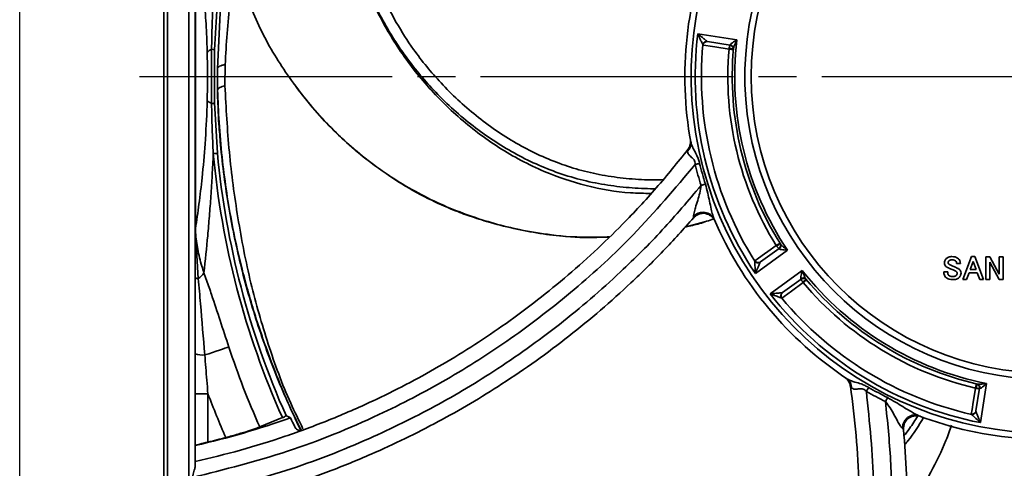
# Model space of a CAD drawing. Header units: millimetres. Extents: x 0 to 420, y 0 to 297.
# Tile 2 of 14: x 0 to 78, y 131 to 166. Entities that reach past the tile are written whole.
import ezdxf

# ---------------------------------------------------------------- set-up
doc = ezdxf.new("R2010")
doc.units = ezdxf.units.MM
doc.linetypes.add('CENTER', pattern=[27, 20, -2, 3, -2])
doc.linetypes.add('HS', pattern=[0])

msp = doc.modelspace()

# ---------------------------------------------------------------- linework, layer by layer
at = {"color": 7, "linetype": 'HS'}
msp.add_line((0, 0), (0, 297), dxfattribs=at)
at = {"color": 7, "linetype": 'Continuous', "lineweight": 35}
for p, q in [((11.399, 101.57), (11.399, 221.57)), ((11.699, 221.57), (11.699, 101.57)), ((13.399, 107.07), (13.399, 216.07)), ((13.899, 184.018), (13.899, 130.778)), ((13.913, 173.63), (13.913, 149.511)), ((15.654, 167.657), (15.409, 163.664)), ((15.652, 162.177), (15.886, 167.147)), ((53.672, 164.949), (56.768, 164.459)), ((15.188, 159.425), (15.188, 163.715)), ((15.409, 163.664), (15.409, 159.477)), ((54.094, 164.053), (54.075, 164.066)), ((54.416, 164.331), (54.436, 164.322)), ((56.239, 164.037), (54.436, 164.322)), ((56.143, 163.732), (56.148, 163.769)), ((56.239, 164.037), (56.241, 164.073)), ((15.667, 160.492), (15.652, 162.177)), ((16.275, 162.498), (16.248, 160.824)), ((15.409, 159.477), (15.654, 155.484)), ((15.767, 157.784), (15.678, 159.612)), ((52.657, 149.627), (54.202, 150.048)), ((13.899, 149.511), (13.913, 149.511)), ((13.913, 149.511), (13.915, 149.198)), ((13.915, 149.198), (14.139, 145.557)), ((59.898, 148.148), (59.877, 148.178)), ((60.764, 147.814), (58.228, 145.972)), ((58.624, 146.877), (60.101, 147.951)), ((60.119, 147.919), (60.101, 147.951)), ((75.338, 147.3), (74.642, 145.501)), ((75.596, 147.3), (75.338, 147.3)), ((76.294, 145.501), (75.596, 147.3)), ((58.186, 146.942), (58.197, 146.963)), ((58.624, 146.877), (58.611, 146.86)), ((74.152, 146.755), (74.459, 146.755)), ((75.242, 146.268), (75.467, 146.917)), ((75.467, 146.917), (75.694, 146.268)), ((76.792, 147.28), (76.469, 147.28)), ((76.469, 147.28), (76.469, 145.501)), ((76.786, 145.501), (76.786, 146.866)), ((76.786, 146.866), (77.532, 145.501)), ((77.531, 145.914), (76.792, 147.28)), ((77.848, 147.28), (77.531, 147.28)), ((77.531, 147.28), (77.531, 145.914)), ((77.848, 145.501), (77.848, 147.28)), ((59.404, 144.354), (61.94, 146.196)), ((73.457, 146.096), (73.151, 146.096)), ((74.948, 145.501), (75.161, 146.024)), ((75.161, 146.024), (75.773, 146.024)), ((75.694, 146.268), (75.242, 146.268)), ((75.773, 146.024), (75.985, 145.501)), ((61.865, 145.524), (60.387, 144.45)), ((61.865, 145.524), (61.84, 145.551)), ((62.012, 145.24), (61.989, 145.27)), ((74.642, 145.501), (74.948, 145.501)), ((75.985, 145.501), (76.294, 145.501)), ((76.469, 145.501), (76.786, 145.501)), ((77.532, 145.501), (77.848, 145.501)), ((60.367, 144.443), (60.387, 144.45)), ((60.337, 144.018), (60.314, 144.013)), ((75.778, 137.21), (75.778, 137.208)), ((76.535, 137.252), (76.045, 134.156)), ((13.899, 136.438), (14.899, 136.438)), ((14.899, 136.438), (14.899, 132.611)), ((75.65, 136.882), (75.687, 136.876)), ((75.684, 135.076), (75.97, 136.88)), ((76.005, 136.87), (75.97, 136.88)), ((75.329, 134.812), (75.322, 134.835)), ((75.684, 135.076), (75.687, 135.055)), ((19.003, 133.811), (20.789, 134.549))]:
    msp.add_line(p, q, dxfattribs=at)
at = {"color": 7, "linetype": 'CENTER'}
msp.add_line((9.486, 161.57), (153.313, 161.57), dxfattribs=at)
at = {"color": 7, "linetype": 'Continuous', "lineweight": 35, "flags": 128}
for points in [[(56.143, 163.732), (55.03, 163.906), (54.648, 163.966), (54.318, 164.018), (54.094, 164.053)], [(56.49, 163.702), (56.481, 163.703), (56.455, 163.705), (56.414, 163.709), (56.363, 163.713), (56.304, 163.718), (56.245, 163.723), (56.189, 163.728), (56.143, 163.732)], [(15.654, 155.484), (15.654, 155.484), (15.643, 155.483), (15.619, 155.481), (15.583, 155.478), (15.535, 155.473), (15.475, 155.468), (15.404, 155.461), (15.321, 155.453)], [(53.816, 154.682), (53.774, 154.671), (53.731, 154.66), (53.688, 154.65), (53.645, 154.639), (53.601, 154.628), (53.557, 154.617), (53.512, 154.606), (53.468, 154.595)], [(54.278, 153.043), (54.236, 153.03), (54.195, 153.017), (54.152, 153.003), (54.109, 152.99), (54.066, 152.976), (54.023, 152.963), (53.979, 152.949), (53.935, 152.935)], [(58.197, 146.963), (58.483, 147.169), (58.964, 147.518), (59.215, 147.699), (59.877, 148.178)], [(59.877, 148.178), (59.917, 148.203), (59.964, 148.232), (60.014, 148.264), (60.064, 148.295), (60.108, 148.322), (60.143, 148.344), (60.165, 148.358), (60.173, 148.362)], [(62.012, 145.24), (61.102, 144.576), (60.789, 144.348), (60.52, 144.152), (60.337, 144.018)], [(62.278, 145.465), (62.272, 145.459), (62.252, 145.442), (62.22, 145.416), (62.18, 145.382), (62.136, 145.344), (62.09, 145.306), (62.047, 145.27), (62.012, 145.24)], [(14.649, 139.511), (14.965, 139.615), (15.266, 139.714), (15.548, 139.808), (15.808, 139.894), (16.041, 139.971), (16.246, 140.038), (16.418, 140.095), (16.556, 140.141)], [(75.65, 136.882), (75.661, 136.928), (75.674, 136.982), (75.687, 137.04), (75.7, 137.097), (75.712, 137.148), (75.721, 137.188), (75.727, 137.213), (75.729, 137.222)], [(67.014, 136.632), (67.037, 136.672), (67.06, 136.712), (67.083, 136.751), (67.106, 136.79), (67.128, 136.829), (67.15, 136.868), (67.172, 136.906), (67.194, 136.943)], [(75.322, 134.835), (75.378, 135.183), (75.472, 135.77), (75.521, 136.076), (75.65, 136.882)], [(68.533, 135.816), (68.553, 135.857), (68.574, 135.898), (68.594, 135.939), (68.614, 135.979), (68.634, 136.019), (68.654, 136.059), (68.674, 136.098), (68.693, 136.137)]]:
    msp.add_lwpolyline(points, dxfattribs=at)
at = {"color": 7, "linetype": 'Continuous', "lineweight": 35}
msp.add_circle((81.399, 161.57), 23.5, dxfattribs=at)
for centre, radius, start, end in [((81.399, 161.57), 28.251, 20.55409, 3.71258), ((81.399, 161.57), 24, 91.19375, 353.57746), ((81.399, 161.57), 28.751, 157.13827, 190.37151), ((81.399, 161.57), 27.932, 173.05166, 213.94836), ((81.399, 161.57), 24.8, 173.31099, 213.68902), ((15.853, 162.357), 1.512, 116.09232, 132.04313), ((15.219, 163.35), 0.366, 58.81297, 94.89458), ((81.399, 161.57), 27.438, 174.78248, 212.21751), ((54.378, 164.029), 0.305, 82.70162, 173.08032), ((54.392, 164.027), 0.298, 81.45438, 175.12494), ((81.399, 161.57), 25.348, 175.10819, 211.89184), ((56.239, 163.232), 0.544, 62.39237, 99.60785), ((56.192, 163.74), 0.3, 355.0807, 80.99908), ((56.209, 163.787), 0.288, 357.02854, 83.56611), ((81.399, 161.57), 25, 174.94727, 212.05273), ((81.391, 161.57), 65.742, 179.47149, 181.70671), ((81.4, 161.57), 65.743, 180.93955, 183.30179), ((15.853, 160.784), 1.512, 227.95689, 243.90759), ((15.219, 159.79), 0.366, 265.10566, 301.18699), ((52.275, 156.256), 0.855, 314.00545, 9.34111), ((81.399, 161.57), 66.36, 185.28889, 204.02847), ((81.399, 161.57), 66.024, 185.28891, 204.00828), ((81.398, 161.57), 28.789, 194.02255, 197.45416), ((81.394, 161.569), 28.425, 194.02219, 197.45436), ((81.399, 161.57), 28.751, 203.13822, 236.37152), ((13.919, 149.219), 0.0213, 200.21405, 259.01652), ((59.736, 148.667), 0.544, 287.39165, 324.60847), ((59.925, 148.193), 0.3, 305.99906, 31.92165), ((59.961, 148.159), 0.288, 303.43427, 29.97182), ((58.439, 147.112), 0.305, 213.91997, 304.29787), ((58.451, 147.12), 0.298, 211.87569, 305.54592), ((12.904, 147.203), 2.058, 306.88626, 324.73696), ((81.399, 161.57), 24.8, 218.31092, 258.68907), ((14.113, 145.968), 0.412, 238.79041, 273.64924), ((62.019, 145.326), 0.288, 42.02743, 128.56678), ((62.041, 145.281), 0.3, 40.07973, 125.99992), ((62.433, 144.955), 0.544, 107.39116, 144.60896), ((81.399, 161.57), 25.348, 220.10819, 256.89183), ((81.399, 161.57), 25, 219.94729, 257.05272), ((81.399, 161.57), 27.932, 218.05167, 258.94832), ((60.554, 144.202), 0.305, 127.70149, 218.0816), ((60.565, 144.21), 0.298, 126.45609, 220.12337), ((81.399, 161.57), 27.438, 219.78246, 257.21754), ((14.494, 141.551), 2.046, 253.08818, 274.33927), ((81.401, 161.571), 68.294, 198.28791, 203.98421), ((64.991, 136.928), 0.855, 0.006, 55.34079), ((75.205, 137.128), 0.544, 332.39161, 9.60881), ((75.674, 136.927), 0.3, 351.00046, 76.92028), ((75.723, 136.928), 0.288, 348.43442, 74.97185), ((81.404, 161.573), 71.096, 200.70309, 203.72002), ((81.399, 161.571), 28.79, 240.0227, 243.45414), ((81.398, 161.569), 28.429, 240.02256, 243.45428), ((75.39, 135.125), 0.298, 256.87558, 350.54552), ((75.387, 135.112), 0.305, 258.91951, 349.29766), ((-1.013, 197.738), 67.071, 282.84627, 289.56152), ((81.475, 161.605), 65.851, 204.2704, 204.95161), ((81.399, 161.57), 28.751, 249.13818, 282.37155), ((-1.015, 197.745), 67.051, 283.73016, 284.9783)]:
    msp.add_arc(centre, radius, start, end, dxfattribs=at)
for points, knots in [([(49.98, 152.306), (49.433, 152.311), (47.703, 152.325), (44.833, 152.846), (41.308, 154.019), (37.882, 155.859), (34.662, 158.294), (31.868, 161.138), (29.552, 164.293), (27.757, 167.686), (26.358, 171.176), (25.21, 174.687), (24.46, 177.259), (24.024, 178.635), (23.952, 178.862)], [0, 0, 0, 0, 0.040733, 0.128755, 0.215731, 0.316693, 0.416862, 0.515372, 0.612647, 0.707289, 0.800487, 0.89243, 0.982293, 1, 1, 1, 1]), ([(50.326, 152.679), (50.275, 152.678), (49.58, 152.669), (48.235, 152.746), (46.289, 152.97), (44.349, 153.378), (42.459, 153.965), (40.639, 154.713), (38.909, 155.603), (37.253, 156.632), (35.67, 157.79), (34.161, 159.074), (32.795, 160.424), (31.573, 161.811), (30.582, 163.088), (29.757, 164.295), (29.076, 165.405), (28.449, 166.543), (27.678, 168.092), (26.821, 170.096), (25.931, 172.566), (25.149, 175.055), (24.544, 177.123), (24.184, 178.373), (24.057, 178.803), (24.05, 178.826)], [0, 0, 0, 0, 0.003727, 0.051777, 0.100081, 0.149386, 0.199099, 0.247186, 0.295612, 0.343711, 0.392131, 0.441452, 0.491083, 0.534915, 0.578932, 0.611278, 0.643697, 0.675779, 0.707912, 0.772484, 0.837814, 0.903225, 0.966608, 0.998227, 1, 1, 1, 1]), ([(25.019, 178.472), (25.088, 178.253), (25.415, 177.215), (25.962, 175.355), (26.735, 172.914), (27.595, 170.501), (28.595, 168.127), (29.767, 165.842), (30.992, 163.914), (32.205, 162.334), (33.373, 160.994), (34.672, 159.694), (36.113, 158.446), (37.656, 157.297), (39.275, 156.273), (40.96, 155.39), (42.693, 154.663), (44.487, 154.09), (46.34, 153.682), (48.248, 153.451), (49.786, 153.355), (50.68, 153.388), (50.926, 153.397)], [0, 0, 0, 0, 0.017512, 0.083083, 0.148011, 0.213053, 0.278597, 0.344526, 0.408948, 0.452634, 0.496525, 0.544571, 0.592859, 0.641948, 0.691294, 0.738993, 0.787043, 0.834593, 0.882568, 0.931725, 0.981222, 1, 1, 1, 1]), ([(14.84, 163.48), (14.839, 163.528), (14.819, 164.275), (14.76, 165.703), (14.593, 168.102), (14.33, 170.742), (14.048, 172.692), (13.913, 173.63)], [0, 0, 0, 0, 0.01414, 0.219811, 0.420368, 0.72124, 1, 1, 1, 1]), ([(17.522, 168.991), (18.03, 167.685), (19.055, 165.055), (21.294, 161.39), (24.031, 157.996), (27.292, 154.998), (30.991, 152.508), (34.968, 150.665), (39.085, 149.455), (42.985, 148.808), (45.526, 148.832), (46.664, 148.842)], [0, 0, 0, 0, 0.110595, 0.222814, 0.337859, 0.454408, 0.571638, 0.689035, 0.799383, 0.91014, 1, 1, 1, 1]), ([(15.188, 163.715), (15.194, 164.047), (15.205, 164.709), (15.234, 165.703), (15.271, 166.695), (15.304, 167.357), (15.321, 167.687)], [0, 0, 0, 0, 0.250098, 0.500126, 0.750202, 1, 1, 1, 1]), ([(16.658, 167.422), (16.567, 166.606), (16.385, 164.968), (16.312, 163.323), (16.275, 162.498)], [0, 0, 0, 0, 0.49863, 1, 1, 1, 1]), ([(54.075, 164.066), (54.067, 164.083), (54.055, 164.108), (54.025, 164.173), (53.964, 164.305), (53.842, 164.573), (53.738, 164.802), (53.673, 164.948), (53.672, 164.949)], [0, 0, 0, 0, 0.05967, 0.083908, 0.222518, 0.507707, 0.994144, 1, 1, 1, 1]), ([(53.672, 164.949), (53.674, 164.948), (53.795, 164.846), (53.988, 164.685), (54.214, 164.498), (54.325, 164.406), (54.381, 164.361), (54.401, 164.344), (54.416, 164.331)], [0, 0, 0, 0, 0.005879, 0.493308, 0.778185, 0.916405, 0.940343, 1, 1, 1, 1]), ([(56.241, 164.073), (56.245, 164.086), (56.252, 164.105), (56.294, 164.15), (56.388, 164.224), (56.555, 164.331), (56.692, 164.414), (56.767, 164.458), (56.768, 164.459)], [0, 0, 0, 0, 0.058635, 0.091601, 0.275695, 0.602171, 0.993169, 1, 1, 1, 1]), ([(56.768, 164.459), (56.767, 164.457), (56.729, 164.374), (56.658, 164.22), (56.574, 164.022), (56.517, 163.877), (56.502, 163.801), (56.496, 163.772)], [0, 0, 0, 0, 0.007748, 0.371334, 0.686333, 0.881743, 1, 1, 1, 1]), ([(56.148, 163.769), (56.151, 163.784), (56.156, 163.815), (56.168, 163.87), (56.184, 163.936), (56.201, 163.991), (56.22, 164.023), (56.227, 164.032), (56.232, 164.035), (56.235, 164.036), (56.237, 164.037), (56.238, 164.037), (56.238, 164.037), (56.239, 164.037), (56.239, 164.037), (56.239, 164.037)], [0, 0, 0, 0, 0.155488, 0.332681, 0.576116, 0.857925, 0.925453, 0.960652, 0.97696, 0.985786, 0.991024, 0.994272, 0.996329, 0.998366, 1, 1, 1, 1]), ([(14.84, 159.66), (14.853, 160.289), (14.878, 161.562), (14.853, 162.835), (14.84, 163.48)], [0, 0, 0, 0, 0.493571, 1, 1, 1, 1]), ([(16.275, 162.498), (16.191, 162.484), (16.036, 162.458), (15.841, 162.386), (15.69, 162.3), (15.663, 162.212), (15.652, 162.177)], [0, 0, 0, 0, 0.342138, 0.636525, 0.852972, 1, 1, 1, 1]), ([(16.248, 160.824), (16.17, 160.807), (16.025, 160.776), (15.844, 160.699), (15.706, 160.611), (15.678, 160.527), (15.667, 160.492)], [0, 0, 0, 0, 0.338532, 0.630083, 0.848378, 1, 1, 1, 1]), ([(16.248, 160.824), (16.339, 159.075), (16.522, 155.575), (17.23, 150.359), (18.208, 145.264), (19.622, 140.363), (21.018, 136.509), (22.09, 134.346), (22.422, 133.677)], [0, 0, 0, 0, 0.187326, 0.374743, 0.562648, 0.741794, 0.920082, 1, 1, 1, 1]), ([(46.69, 148.868), (46.156, 148.84), (44.619, 148.76), (42.231, 148.976), (39.711, 149.374), (37.684, 149.861), (36.056, 150.352), (34.402, 150.943), (32.46, 151.792), (30.141, 153.067), (28.029, 154.525), (26.272, 155.957), (24.794, 157.322), (23.223, 158.981), (22.208, 160.318), (21.64, 161.067)], [0, 0, 0, 0, 0.055149, 0.158838, 0.24681, 0.31854, 0.373998, 0.422335, 0.499883, 0.592704, 0.695245, 0.764428, 0.826707, 0.902974, 1, 1, 1, 1]), ([(22.294, 133.544), (22.144, 133.835), (21.418, 135.25), (20.312, 137.885), (18.987, 141.443), (18.005, 144.692), (17.274, 147.608), (16.747, 150.134), (16.323, 152.667), (15.995, 155.255), (15.765, 157.865), (15.699, 159.638), (15.667, 160.492)], [0, 0, 0, 0, 0.035119, 0.170545, 0.306137, 0.442338, 0.534289, 0.628607, 0.719013, 0.809748, 0.908291, 1, 1, 1, 1]), ([(13.913, 149.511), (14.008, 150.157), (14.206, 151.501), (14.468, 153.742), (14.699, 156.34), (14.805, 158.379), (14.836, 159.522), (14.84, 159.66)], [0, 0, 0, 0, 0.192142, 0.399547, 0.663722, 0.959251, 1, 1, 1, 1]), ([(15.321, 155.453), (15.289, 156.114), (15.226, 157.437), (15.2, 158.762), (15.188, 159.425)], [0, 0, 0, 0, 0.498948, 1, 1, 1, 1]), ([(22.255, 133.537), (21.978, 134.11), (21.366, 135.378), (20.506, 137.383), (19.653, 139.563), (18.871, 141.8), (18.162, 144.094), (17.536, 146.424), (16.991, 148.798), (16.53, 151.215), (16.16, 153.675), (15.91, 155.869), (15.807, 157.243), (15.767, 157.784)], [0, 0, 0, 0, 0.075591, 0.167212, 0.259038, 0.353669, 0.448609, 0.544142, 0.640118, 0.737876, 0.836265, 0.935628, 1, 1, 1, 1]), ([(53.086, 156.569), (53.086, 156.569), (53.088, 156.556), (53.108, 156.424), (53.089, 156.206), (53.005, 155.956), (52.913, 155.85), (52.875, 155.807)], [0, 0, 0, 0, 0.000268, 0.048793, 0.487428, 0.790724, 1, 1, 1, 1]), ([(53.118, 156.394), (53.145, 156.293), (53.206, 156.07), (53.39, 155.714), (53.582, 155.352), (53.731, 154.994), (53.789, 154.782), (53.816, 154.682)], [0, 0, 0, 0, 0.169577, 0.373417, 0.645329, 0.831446, 1, 1, 1, 1]), ([(13.899, 131.075), (15.094, 131.362), (17.487, 131.936), (21.023, 133.046), (24.515, 134.339), (27.701, 135.725), (30.583, 137.15), (33.177, 138.574), (35.713, 140.115), (38.225, 141.794), (40.7, 143.612), (43.132, 145.577), (45.48, 147.657), (47.92, 150.033), (50.428, 152.719), (52.073, 154.762), (52.897, 155.786)], [0, 0, 0, 0, 0.078263, 0.156754, 0.235948, 0.315378, 0.377989, 0.440718, 0.503802, 0.567006, 0.633133, 0.699398, 0.766083, 0.83291, 0.916316, 1, 1, 1, 1]), ([(15.321, 155.453), (15.294, 154.886), (15.241, 153.768), (15.136, 152.117), (15.018, 150.519), (14.846, 148.49), (14.688, 146.996), (14.584, 146.015)], [0, 0, 0, 0, 0.1798949, 0.3547441, 0.5239632, 0.6874935, 1, 1, 1, 1]), ([(53.468, 154.595), (53.468, 154.669), (53.467, 154.798), (53.403, 154.936), (53.289, 155.086), (53.113, 155.22), (52.918, 155.394), (52.861, 155.554), (52.867, 155.627), (52.868, 155.641)], [0, 0, 0, 0, 0.17454, 0.304027, 0.351187, 0.622688, 0.825599, 0.966627, 1, 1, 1, 1]), ([(52.868, 155.641), (52.871, 155.665), (52.875, 155.699), (52.89, 155.814), (52.887, 155.796), (52.887, 155.795)], [0, 0, 0, 0, 0.695478, 0.974912, 1, 1, 1, 1]), ([(53.468, 154.595), (51.874, 152.703), (48.911, 149.187), (43.953, 144.635), (39.002, 140.805), (33.816, 137.5), (27.946, 134.445), (21.258, 131.716), (16.219, 130.451), (13.699, 129.818)], [0, 0, 0, 0, 0.155167, 0.28846, 0.421754, 0.547895, 0.674035, 0.837018, 1, 1, 1, 1]), ([(13.699, 128.383), (16.025, 128.948), (20.676, 130.078), (26.956, 132.488), (32.579, 135.212), (37.734, 138.261), (42.778, 141.857), (47.193, 145.657), (50.91, 149.367), (52.927, 151.746), (53.935, 152.935)], [0, 0, 0, 0, 0.149346, 0.298691, 0.418989, 0.539287, 0.672299, 0.805312, 0.902656, 1, 1, 1, 1]), ([(53.338, 150.491), (53.338, 150.509), (53.335, 150.606), (53.393, 150.834), (53.549, 151.43), (53.814, 152.132), (53.905, 152.734), (53.935, 152.935)], [0, 0, 0, 0, 0.021933, 0.114961, 0.276174, 0.758506, 1, 1, 1, 1]), ([(54.278, 153.043), (54.34, 152.804), (54.513, 152.143), (54.669, 151.324), (54.836, 150.665), (54.908, 150.407), (54.952, 150.296), (54.961, 150.273)], [0, 0, 0, 0, 0.258955, 0.718687, 0.87508, 0.973246, 1, 1, 1, 1]), ([(53.338, 150.491), (53.4, 150.545), (53.524, 150.655), (53.752, 150.76), (53.994, 150.814), (54.24, 150.811), (54.474, 150.751), (54.682, 150.636), (54.854, 150.476), (54.925, 150.34), (54.961, 150.273)], [0, 0, 0, 0, 0.1284385, 0.2576822, 0.3865476, 0.5138685, 0.6388169, 0.7611502, 0.8812095, 1, 1, 1, 1]), ([(53.353, 150.386), (53.352, 150.391), (53.348, 150.426), (53.343, 150.461), (53.338, 150.491)], [0, 0, 0, 0, 0.150768, 1, 1, 1, 1]), ([(53.353, 150.383), (53.413, 150.442), (53.533, 150.562), (53.76, 150.681), (54.006, 150.734), (54.252, 150.727), (54.49, 150.658), (54.704, 150.529), (54.893, 150.359), (54.977, 150.213), (55.018, 150.141)], [0, 0, 0, 0, 0.126208, 0.254845, 0.379387, 0.501666, 0.622687, 0.747373, 0.876624, 1, 1, 1, 1]), ([(53.353, 150.386), (52.556, 149.498), (50.961, 147.719), (48.488, 145.287), (45.995, 143.042), (43.487, 140.983), (40.88, 139.032), (38.274, 137.26), (35.687, 135.659), (33.131, 134.217), (30.51, 132.876), (27.623, 131.546), (24.462, 130.259), (21.011, 129.058), (17.49, 128.016), (15.097, 127.473), (13.899, 127.201)], [0, 0, 0, 0, 0.076864, 0.153918, 0.223348, 0.292919, 0.362916, 0.433056, 0.495905, 0.558858, 0.622126, 0.6855, 0.763618, 0.841937, 0.920865, 1, 1, 1, 1]), ([(54.918, 150.296), (54.555, 150.16), (53.825, 149.886), (53.062, 149.729), (52.679, 149.65)], [0, 0, 0, 0, 0.497759, 1, 1, 1, 1]), ([(13.915, 149.198), (13.965, 148.757), (14.067, 147.862), (14.331, 146.805), (14.527, 146.193), (14.584, 146.015)], [0, 0, 0, 0, 0.408587, 0.82788, 1, 1, 1, 1]), ([(60.101, 147.951), (60.101, 147.951), (60.101, 147.95), (60.1, 147.95), (60.1, 147.95), (60.099, 147.949), (60.097, 147.949), (60.094, 147.949), (60.088, 147.949), (60.078, 147.954), (60.047, 147.974), (60.006, 148.016), (59.962, 148.067), (59.927, 148.11), (59.908, 148.136), (59.898, 148.148)], [0, 0, 0, 0, 0.001649, 0.003669, 0.005728, 0.008992, 0.01421, 0.023032, 0.039356, 0.07455, 0.142073, 0.423883, 0.667314, 0.84452, 1, 1, 1, 1]), ([(60.21, 148.303), (60.228, 148.28), (60.276, 148.219), (60.393, 148.116), (60.558, 147.977), (60.691, 147.872), (60.763, 147.815), (60.764, 147.814)], [0, 0, 0, 0, 0.118257, 0.313664, 0.628662, 0.992249, 1, 1, 1, 1]), ([(60.764, 147.814), (60.763, 147.814), (60.675, 147.82), (60.516, 147.831), (60.319, 147.851), (60.201, 147.874), (60.144, 147.896), (60.129, 147.91), (60.119, 147.919)], [0, 0, 0, 0, 0.006831, 0.397838, 0.724308, 0.908403, 0.941362, 1, 1, 1, 1]), ([(73.792, 147.3), (73.699, 147.296), (73.533, 147.291), (73.399, 147.194), (73.34, 147.151)], [0, 0, 0, 0, 0.561042, 1, 1, 1, 1]), ([(74.303, 147.131), (74.216, 147.189), (74.061, 147.293), (73.875, 147.298), (73.792, 147.3)], [0, 0, 0, 0, 0.557496, 1, 1, 1, 1]), ([(58.228, 145.972), (58.228, 145.974), (58.22, 146.133), (58.208, 146.384), (58.196, 146.679), (58.19, 146.824), (58.187, 146.896), (58.186, 146.923), (58.186, 146.942)], [0, 0, 0, 0, 0.005856, 0.492294, 0.777482, 0.916092, 0.940329, 1, 1, 1, 1]), ([(58.611, 146.86), (58.603, 146.843), (58.592, 146.818), (58.564, 146.753), (58.506, 146.62), (58.389, 146.351), (58.291, 146.12), (58.229, 145.974), (58.228, 145.972)], [0, 0, 0, 0, 0.059655, 0.083595, 0.221815, 0.506694, 0.994121, 1, 1, 1, 1]), ([(73.34, 147.151), (73.293, 147.093), (73.208, 146.99), (73.197, 146.858), (73.192, 146.8)], [0, 0, 0, 0, 0.559334, 1, 1, 1, 1]), ([(73.192, 146.8), (73.196, 146.746), (73.202, 146.649), (73.263, 146.573), (73.289, 146.54)], [0, 0, 0, 0, 0.559986, 1, 1, 1, 1]), ([(73.289, 146.54), (73.315, 146.517), (73.36, 146.477), (73.415, 146.454), (73.439, 146.443)], [0, 0, 0, 0, 0.559837, 1, 1, 1, 1]), ([(73.497, 146.83), (73.5, 146.861), (73.504, 146.915), (73.539, 146.956), (73.554, 146.975)], [0, 0, 0, 0, 0.559729, 1, 1, 1, 1]), ([(73.523, 146.716), (73.517, 146.725), (73.505, 146.744), (73.499, 146.784), (73.498, 146.813), (73.497, 146.83)], [0, 0, 0, 0, 0.278385, 0.559901, 1, 1, 1, 1]), ([(73.698, 146.616), (73.662, 146.63), (73.599, 146.655), (73.547, 146.698), (73.523, 146.716)], [0, 0, 0, 0, 0.560292, 1, 1, 1, 1]), ([(73.554, 146.975), (73.575, 146.99), (73.616, 147.021), (73.706, 147.045), (73.772, 147.047), (73.813, 147.049)], [0, 0, 0, 0, 0.279261, 0.559459, 1, 1, 1, 1]), ([(74.215, 146.387), (74.119, 146.43), (73.947, 146.508), (73.774, 146.583), (73.698, 146.616)], [0, 0, 0, 0, 0.559999, 1, 1, 1, 1]), ([(73.813, 147.049), (73.867, 147.047), (73.965, 147.044), (74.044, 146.989), (74.078, 146.965)], [0, 0, 0, 0, 0.561337, 1, 1, 1, 1]), ([(74.078, 146.965), (74.104, 146.929), (74.148, 146.866), (74.151, 146.789), (74.152, 146.755)], [0, 0, 0, 0, 0.557942, 1, 1, 1, 1]), ([(74.459, 146.755), (74.45, 146.835), (74.435, 146.976), (74.343, 147.083), (74.303, 147.131)], [0, 0, 0, 0, 0.5591, 1, 1, 1, 1]), ([(14.584, 146.015), (14.656, 145.818), (14.865, 145.246), (15.291, 143.984), (15.87, 142.222), (16.326, 140.838), (16.556, 140.141)], [0, 0, 0, 0, 0.101531, 0.294632, 0.644689, 1, 1, 1, 1]), ([(61.84, 145.551), (61.834, 145.563), (61.825, 145.581), (61.823, 145.642), (61.837, 145.761), (61.879, 145.955), (61.918, 146.11), (61.939, 146.195), (61.94, 146.196)], [0, 0, 0, 0, 0.058638, 0.091601, 0.275697, 0.602165, 0.993167, 1, 1, 1, 1]), ([(61.94, 146.196), (61.94, 146.194), (61.972, 146.108), (62.031, 145.949), (62.112, 145.75), (62.174, 145.607), (62.217, 145.543), (62.233, 145.518)], [0, 0, 0, 0, 0.007748, 0.371337, 0.686333, 0.881747, 1, 1, 1, 1]), ([(73.151, 146.096), (73.154, 146.008), (73.16, 145.852), (73.25, 145.725), (73.289, 145.67)], [0, 0, 0, 0, 0.561169, 1, 1, 1, 1]), ([(73.439, 146.443), (73.494, 146.419), (73.591, 146.375), (73.689, 146.331), (73.732, 146.312)], [0, 0, 0, 0, 0.5600006, 1, 1, 1, 1]), ([(73.523, 145.826), (73.508, 145.848), (73.478, 145.892), (73.46, 145.987), (73.458, 146.055), (73.457, 146.096)], [0, 0, 0, 0, 0.278709, 0.559117, 1, 1, 1, 1]), ([(73.833, 145.722), (73.769, 145.724), (73.655, 145.729), (73.563, 145.796), (73.523, 145.826)], [0, 0, 0, 0, 0.560814, 1, 1, 1, 1]), ([(73.732, 146.312), (73.782, 146.291), (73.87, 146.252), (73.956, 146.209), (73.994, 146.191)], [0, 0, 0, 0, 0.559998, 1, 1, 1, 1]), ([(74.129, 145.816), (74.106, 145.797), (74.059, 145.759), (73.956, 145.728), (73.88, 145.724), (73.833, 145.722)], [0, 0, 0, 0, 0.2795978, 0.5597636, 1, 1, 1, 1]), ([(73.994, 146.191), (74.026, 146.176), (74.081, 146.15), (74.129, 146.112), (74.149, 146.095)], [0, 0, 0, 0, 0.560281, 1, 1, 1, 1]), ([(74.203, 145.96), (74.197, 145.929), (74.185, 145.874), (74.146, 145.833), (74.129, 145.816)], [0, 0, 0, 0, 0.557792, 1, 1, 1, 1]), ([(74.149, 146.095), (74.167, 146.072), (74.198, 146.033), (74.202, 145.982), (74.203, 145.96)], [0, 0, 0, 0, 0.558886, 1, 1, 1, 1]), ([(74.383, 146.281), (74.355, 146.306), (74.305, 146.35), (74.243, 146.376), (74.215, 146.387)], [0, 0, 0, 0, 0.5596975, 1, 1, 1, 1]), ([(74.353, 145.639), (74.402, 145.698), (74.491, 145.804), (74.504, 145.941), (74.509, 146.001)], [0, 0, 0, 0, 0.5594918, 1, 1, 1, 1]), ([(74.509, 146.001), (74.501, 146.06), (74.486, 146.166), (74.415, 146.246), (74.383, 146.281)], [0, 0, 0, 0, 0.558454, 1, 1, 1, 1]), ([(14.139, 145.557), (14.197, 144.893), (14.371, 142.878), (14.537, 140.862), (14.649, 139.511)], [0, 0, 0, 0, 0.329659, 1, 1, 1, 1]), ([(61.989, 145.27), (61.981, 145.282), (61.962, 145.308), (61.932, 145.355), (61.897, 145.413), (61.87, 145.464), (61.86, 145.5), (61.859, 145.512), (61.86, 145.518), (61.862, 145.52), (61.863, 145.522), (61.863, 145.522), (61.864, 145.523), (61.864, 145.523), (61.864, 145.523), (61.865, 145.524)], [0, 0, 0, 0, 0.155489, 0.332682, 0.576116, 0.857921, 0.925446, 0.960646, 0.97695, 0.985777, 0.991008, 0.994259, 0.996316, 0.998351, 1, 1, 1, 1]), ([(73.289, 145.67), (73.379, 145.606), (73.54, 145.492), (73.736, 145.484), (73.823, 145.481)], [0, 0, 0, 0, 0.557877, 1, 1, 1, 1]), ([(73.823, 145.481), (73.931, 145.483), (74.124, 145.486), (74.283, 145.593), (74.353, 145.639)], [0, 0, 0, 0, 0.561698, 1, 1, 1, 1]), ([(59.404, 144.354), (59.406, 144.354), (59.564, 144.368), (59.814, 144.39), (60.106, 144.417), (60.25, 144.431), (60.321, 144.438), (60.348, 144.441), (60.367, 144.443)], [0, 0, 0, 0, 0.005883, 0.493306, 0.778187, 0.916403, 0.940346, 1, 1, 1, 1]), ([(60.314, 144.013), (60.295, 144.02), (60.27, 144.029), (60.202, 144.054), (60.066, 144.105), (59.79, 144.207), (59.555, 144.296), (59.406, 144.353), (59.404, 144.354)], [0, 0, 0, 0, 0.059674, 0.08391, 0.222519, 0.507709, 0.994147, 1, 1, 1, 1]), ([(14.649, 139.511), (14.701, 138.847), (14.782, 137.822), (14.869, 136.798), (14.899, 136.438)], [0, 0, 0, 0, 0.6482322, 1, 1, 1, 1]), ([(65.329, 137.729), (65.329, 137.729), (65.34, 137.722), (65.447, 137.644), (65.592, 137.48), (65.713, 137.245), (65.726, 137.105), (65.731, 137.048)], [0, 0, 0, 0, 0.0002687, 0.0487942, 0.4874273, 0.7907243, 1, 1, 1, 1]), ([(65.477, 137.631), (65.569, 137.58), (65.772, 137.469), (66.156, 137.354), (66.548, 137.241), (66.91, 137.099), (67.102, 136.994), (67.194, 136.943)], [0, 0, 0, 0, 0.169577, 0.373418, 0.645329, 0.831445, 1, 1, 1, 1]), ([(75.798, 137.206), (75.827, 137.202), (75.904, 137.193), (76.059, 137.203), (76.274, 137.221), (76.442, 137.241), (76.533, 137.252), (76.535, 137.252)], [0, 0, 0, 0, 0.118257, 0.313667, 0.628662, 0.992247, 1, 1, 1, 1]), ([(76.535, 137.252), (76.534, 137.251), (76.468, 137.193), (76.348, 137.089), (76.194, 136.963), (76.095, 136.896), (76.039, 136.871), (76.018, 136.87), (76.005, 136.87)], [0, 0, 0, 0, 0.006833, 0.397836, 0.724308, 0.908404, 0.941363, 1, 1, 1, 1]), ([(57.755, 94.07), (58.24, 94.964), (59.21, 96.753), (60.515, 99.522), (61.707, 102.351), (62.756, 105.2), (63.666, 108.053), (64.443, 110.908), (65.097, 113.802), (65.634, 116.776), (66.045, 119.819), (66.321, 122.933), (66.456, 126.067), (66.442, 129.473), (66.252, 133.143), (65.925, 135.746), (65.761, 137.049)], [0, 0, 0, 0, 0.068524, 0.137185, 0.206262, 0.27548, 0.341741, 0.408125, 0.474885, 0.541772, 0.611753, 0.68188, 0.752451, 0.823172, 0.91144, 1, 1, 1, 1]), ([(67.014, 136.632), (67.268, 134.172), (67.737, 129.607), (67.571, 122.879), (66.887, 116.663), (65.663, 110.629), (63.952, 104.856), (61.775, 99.222), (59.926, 95.659), (58.998, 93.87)], [0, 0, 0, 0, 0.1675701, 0.3109139, 0.4554688, 0.5911801, 0.7279176, 0.8634478, 1, 1, 1, 1]), ([(65.845, 136.928), (65.83, 136.947), (65.808, 136.974), (65.736, 137.064), (65.747, 137.05), (65.748, 137.048)], [0, 0, 0, 0, 0.695482, 0.974914, 1, 1, 1, 1]), ([(67.014, 136.632), (66.961, 136.684), (66.868, 136.774), (66.724, 136.823), (66.537, 136.846), (66.318, 136.812), (66.057, 136.792), (65.903, 136.862), (65.855, 136.917), (65.845, 136.928)], [0, 0, 0, 0, 0.174539, 0.304026, 0.351189, 0.622689, 0.8256, 0.966627, 1, 1, 1, 1]), ([(75.687, 136.876), (75.702, 136.874), (75.734, 136.869), (75.789, 136.863), (75.857, 136.859), (75.914, 136.858), (75.951, 136.865), (75.962, 136.87), (75.966, 136.873), (75.968, 136.876), (75.969, 136.877), (75.969, 136.878), (75.97, 136.879), (75.97, 136.879), (75.97, 136.88), (75.97, 136.88)], [0, 0, 0, 0, 0.155483, 0.332674, 0.576106, 0.857926, 0.925455, 0.96065, 0.976958, 0.985787, 0.991018, 0.994265, 0.996321, 0.998357, 1, 1, 1, 1]), ([(60.597, 93.87), (61.331, 95.305), (62.799, 98.174), (64.743, 102.946), (66.446, 108.142), (67.835, 113.968), (68.751, 120.094), (69.084, 125.91), (68.998, 131.162), (68.688, 134.264), (68.533, 135.816)], [0, 0, 0, 0, 0.111465, 0.222929, 0.356223, 0.489516, 0.636898, 0.78428, 0.89214, 1, 1, 1, 1]), ([(69.876, 133.689), (69.863, 133.701), (69.791, 133.766), (69.667, 133.966), (69.347, 134.492), (69.026, 135.17), (68.656, 135.654), (68.533, 135.816)], [0, 0, 0, 0, 0.021932, 0.11496, 0.276174, 0.758506, 1, 1, 1, 1]), ([(68.693, 136.137), (68.908, 136.016), (69.504, 135.681), (70.202, 135.224), (70.791, 134.887), (71.027, 134.76), (71.137, 134.714), (71.161, 134.704)], [0, 0, 0, 0, 0.2589546, 0.7186872, 0.875081, 0.9732457, 1, 1, 1, 1]), ([(75.687, 135.055), (75.694, 135.037), (75.704, 135.012), (75.73, 134.945), (75.782, 134.811), (75.891, 134.538), (75.984, 134.305), (76.044, 134.158), (76.045, 134.156)], [0, 0, 0, 0, 0.059652, 0.0835946, 0.2218135, 0.5066925, 0.9941216, 1, 1, 1, 1]), ([(20.789, 134.549), (20.873, 134.578), (20.981, 134.616), (21.064, 134.692), (21.083, 134.71)], [0, 0, 0, 0, 0.768587, 1, 1, 1, 1]), ([(21.444, 134.537), (21.325, 134.594), (21.205, 134.652), (21.085, 134.71), (21.083, 134.71)], [0, 0, 0, 0, 0.989833, 1, 1, 1, 1]), ([(69.876, 133.689), (69.88, 133.771), (69.888, 133.936), (69.97, 134.173), (70.099, 134.385), (70.272, 134.56), (70.479, 134.686), (70.705, 134.756), (70.94, 134.769), (71.087, 134.726), (71.161, 134.704)], [0, 0, 0, 0, 0.128437, 0.257684, 0.386546, 0.513866, 0.638816, 0.761152, 0.881211, 1, 1, 1, 1]), ([(69.964, 133.625), (69.963, 133.709), (69.961, 133.878), (70.033, 134.124), (70.166, 134.338), (70.342, 134.51), (70.556, 134.633), (70.798, 134.698), (71.051, 134.716), (71.215, 134.674), (71.294, 134.654)], [0, 0, 0, 0, 0.126209, 0.254845, 0.379387, 0.501666, 0.622685, 0.747371, 0.876625, 1, 1, 1, 1]), ([(71.08, 134.697), (70.872, 134.355), (70.537, 133.804), (70.144, 133.293), (69.994, 133.099)], [0, 0, 0, 0, 0.6190866, 1, 1, 1, 1]), ([(71.544, 134.568), (71.156, 133.928), (70.698, 133.172), (70.125, 132.503), (70.037, 132.4)], [0, 0, 0, 0, 0.846716, 1, 1, 1, 1]), ([(76.045, 134.156), (76.043, 134.157), (75.925, 134.264), (75.739, 134.434), (75.522, 134.633), (75.415, 134.732), (75.363, 134.781), (75.343, 134.799), (75.329, 134.812)], [0, 0, 0, 0, 0.005856, 0.492293, 0.77748, 0.916091, 0.940328, 1, 1, 1, 1]), ([(16.314, 132.973), (16.637, 133.061), (17.247, 133.229), (18.065, 133.482), (18.639, 133.672), (18.926, 133.781), (19.003, 133.811)], [0, 0, 0, 0, 0.356649, 0.673325, 0.911543, 1, 1, 1, 1]), ([(22.255, 133.537), (22.247, 133.535), (22.185, 133.523), (22.064, 133.553), (21.915, 133.629), (21.818, 133.732), (21.781, 133.804), (21.77, 133.826)], [0, 0, 0, 0, 0.038995, 0.316033, 0.594434, 0.876187, 1, 1, 1, 1]), ([(69.962, 133.627), (70.048, 132.436), (70.219, 130.053), (70.25, 126.584), (70.134, 123.232), (69.872, 119.998), (69.465, 116.767), (68.929, 113.662), (68.284, 110.689), (67.545, 107.848), (66.69, 105.031), (65.548, 101.769), (64.06, 98.083), (62.726, 95.41), (62.057, 94.07)], [0, 0, 0, 0, 0.08755, 0.175317, 0.2544, 0.333643, 0.413371, 0.493263, 0.56485, 0.636555, 0.708618, 0.780803, 0.89019, 1, 1, 1, 1]), ([(69.962, 133.626), (69.958, 133.629), (69.93, 133.651), (69.901, 133.671), (69.876, 133.689)], [0, 0, 0, 0, 0.150748, 1, 1, 1, 1]), ([(73.742, 133.948), (73.606, 133.543), (73.175, 132.261), (72.168, 130.285), (71.137, 128.432), (70.415, 127.485), (70.215, 127.222)], [0, 0, 0, 0, 0.167746, 0.531801, 0.870321, 1, 1, 1, 1]), ([(14.899, 132.611), (14.786, 132.583), (14.573, 132.53), (14.284, 132.46), (14.072, 132.397), (13.947, 132.372), (13.905, 132.348), (13.899, 132.345)], [0, 0, 0, 0, 0.337282, 0.636529, 0.859754, 0.980478, 1, 1, 1, 1]), ([(13.699, 129.818), (13.706, 129.902), (13.725, 130.138), (13.85, 130.446), (13.886, 130.687), (13.899, 130.778)], [0, 0, 0, 0, 0.25624, 0.718498, 1, 1, 1, 1])]:
    msp.add_open_spline(points, degree=3, knots=knots, dxfattribs=at)

doc.saveas('drawing.dxf')
